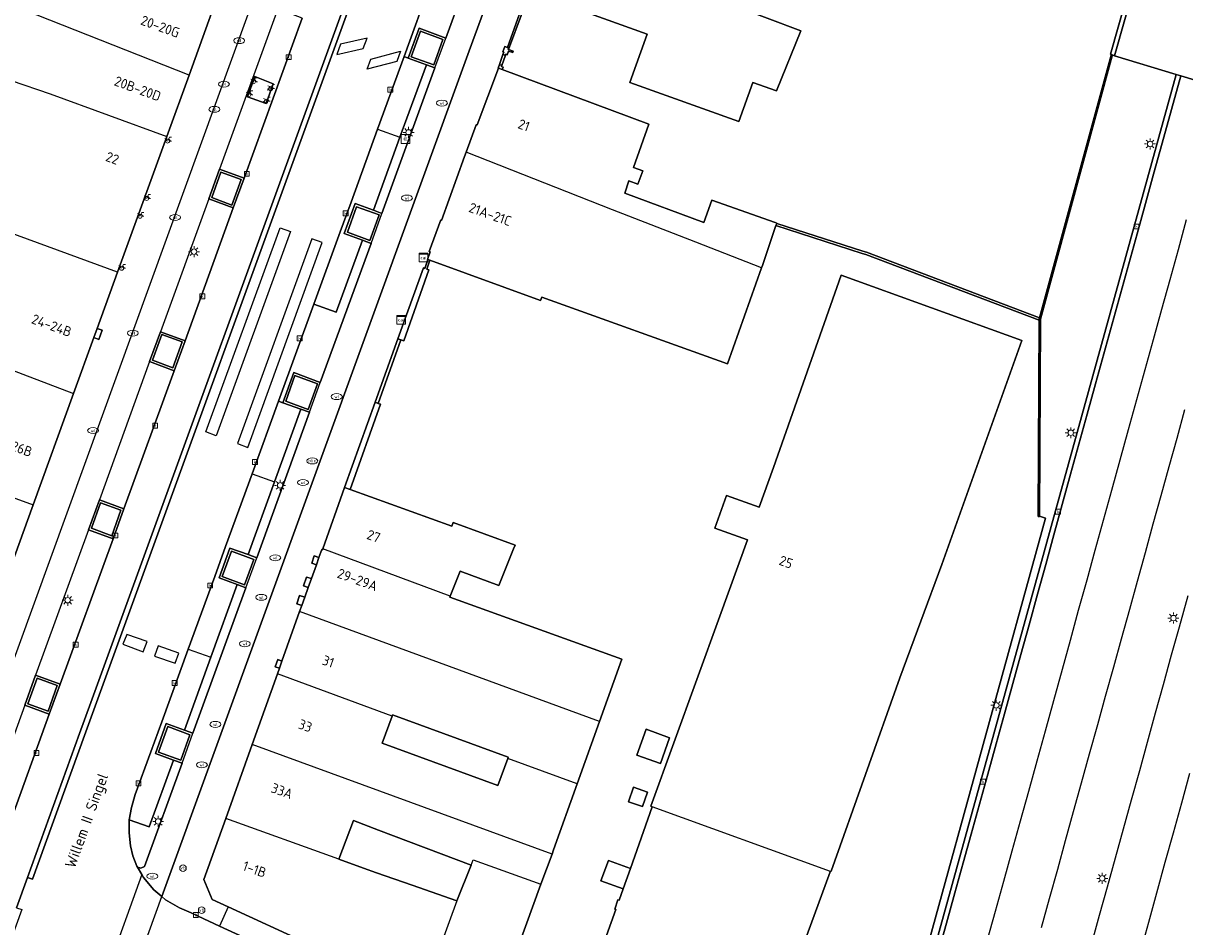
# Model space of a CAD drawing. Header units: metres. Extents: x 197147 to 199131, y 355511 to 356703.
# Tile 7 of 225: x 197229 to 197335, y 355816 to 355898. Entities that reach past the tile are written whole.
import ezdxf
from ezdxf.enums import TextEntityAlignment as Align
from ezdxf.lldxf.tags import DXFTag

# ---------------------------------------------------------------- set-up
doc = ezdxf.new("R2010")
doc.units = ezdxf.units.M
for name, color, linetype in [('B-WE-GR-GRAS-GV', 252, 'Continuous'), ('B-WE-IE-MEUBILAIR_WEGMEUBILAIR-GV', 252, 'Continuous'), ('B-WE-IE-MEUBILAIR_WEGMEUBILAIR-S', 252, 'Continuous'), ('B-WE-IE-TERREINAFSCHEIDING_KUNSTMATIG_HEKWERK-G', 252, 'IE-TERREINAFSCHEIDING-KUNSTMATIG'), ('B-WE-IE-TERREINAFSCHEIDING_KUNSTMATIG_MUUR-G', 252, 'IE-TERREINAFSCHEIDING-KUNSTMATIG-DICHT'), ('B-WE-IE-TERREINAFSCHEIDING_KUNSTMATIG_MUUR-GV', 252, 'IE-TERREINAFSCHEIDING-KUNSTMATIG-DICHT'), ('B-WE-KL-DATA_CAI-S', 252, 'Continuous'), ('B-WE-KL-VRI_KABEL-G', 252, 'KL-VRI'), ('B-WE-OG-BEBOUWING-GV', 252, 'Continuous'), ('B-WE-OG-BEBOUWING_HUISNUMMER-T18', 252, 'Continuous'), ('B-WE-OG-BEBOUWING_LAGE TRAFO-GV', 252, 'Continuous'), ('B-WE-OG-BEBOUWING_STRAATNAAM-T35', 252, 'Continuous'), ('B-WE-OG-TERREIN_ERF-GV', 252, 'Continuous'), ('B-WE-RI-HWA_KOLK-S', 253, 'Continuous'), ('B-WE-RI-VWA_AFSCHEIDER-S', 253, 'Continuous'), ('B-WE-VH-GOOT-G', 253, 'Continuous'), ('B-WE-VH-ONVERHARD-GV', 253, 'Continuous'), ('B-WE-VH-VERHARDING_ASFALT-GV', 253, 'Continuous'), ('B-WE-VH-VERHARDING_BETON-GV', 253, 'Continuous'), ('B-WE-VH-VERHARDING_BETONSTRAATSTEEN-GV', 253, 'Continuous'), ('B-WE-VH-VERHARDING_OPEN-GV', 253, 'Continuous'), ('B-WE-VH-VERHARDING_SIERBESTRATING-GV', 253, 'Continuous'), ('B-WE-VH-VERHARDING_STRAATBAKSTEEN-GV', 253, 'Continuous'), ('B-WE-VH-VERHARDING_TEGEL-GV', 253, 'Continuous')]:
    doc.layers.add(name, color=color, linetype=linetype)
doc.styles.add('NLCS-ISO-M-T18', font='NLCS-ISO.ttf', dxfattribs={"height": 1.8})
doc.styles.add('NLCS-ISO-M200-T25', font='NLCS-ISO.ttf')
doc.styles.get("Standard").update_dxf_attribs({"font": 'isocp.shx'})
doc.linetypes.add('IE-TERREINAFSCHEIDING-KUNSTMATIG', pattern='A,4,[82,NLCS.SHX,S=0.75,R=90,X=0,Y=0],4,-2', length=10)
doc.linetypes.add('IE-TERREINAFSCHEIDING-KUNSTMATIG-DICHT', pattern='A,8,-1,[82,NLCS.SHX,S=0.75,R=90,X=0,Y=0],-1', length=10)
tags = doc.linetypes.add('KL-VRI', pattern='A,14,-1,["VRI",Standard,S=1.8,R=0,X=-0.5,Y=-0.9],-5,30', length=50).pattern_tags.tags
tags[6] = DXFTag(74, 10)

# ---------------------------------------------------------------- blocks, each defined once
blk = doc.blocks.new('BGT-CAIKAST-SO')
at = {"color": 0, "linetype": 'ByBlock', "lineweight": 18}
for points in [[(-2, 2), (2, 2), (2, 1.68), (-2, 1.68)], [(-2, 1.52), (2, 1.52), (2, -2), (-2, -2)]]:
    blk.add_lwpolyline(points, close=True, dxfattribs=at)
at = {"color": 0, "linetype": 'ByBlock', "lineweight": 18, "style": 'NLCS-ISO-M-T18'}
blk.add_text('cai', height=1.5, dxfattribs=at).set_placement((0, 0), align=Align.MIDDLE_CENTER)
blk = doc.blocks.new('BGT-LICHTMAST-SO')
at = {"color": 0, "linetype": 'ByBlock', "lineweight": 18}
for points in [[(-1.25, 0), (-2, 0)], [(-1.41, 1.41), (-0.88, 0.88)], [(0, 2), (0, 1.25)], [(0.88, 0.88), (1.41, 1.41)], [(2, 0), (1.25, 0)], [(-1.41, -1.41), (-0.88, -0.88)], [(0, -1.25), (0, -2)], [(0.88, -0.88), (1.41, -1.41)]]:
    blk.add_lwpolyline(points, dxfattribs=at)
blk.add_circle((0, 0), 1, dxfattribs=at)
blk = doc.blocks.new('BGT-VERKEERSBORDPAAL-SO')
at = {"color": 0, "linetype": 'ByBlock', "lineweight": 18}
blk.add_circle((0, 0), 1.5, dxfattribs=at)
at = {"color": 0, "linetype": 'ByBlock', "lineweight": 18, "style": 'NLCS-ISO-M-T18'}
blk.add_text('vb', height=1.5, dxfattribs=at).set_placement((0, 0.13), align=Align.MIDDLE_CENTER)
blk = doc.blocks.new('BGT-KOLK-SO')
at = {"color": 0, "linetype": 'ByBlock', "lineweight": 18}
blk.add_lwpolyline([(-0.045, -0.045), (0.045, -0.045), (0.045, 0.045), (-0.045, 0.045)], close=True, dxfattribs=at)
at = {"color": 0, "linetype": 'ByBlock', "lineweight": 18, "style": 'NLCS-ISO-M-T18'}
blk.add_text('k', height=0.06, dxfattribs=at).set_placement((0, 0), align=Align.MIDDLE_CENTER)
blk = doc.blocks.new('BGT-WATERLEIDINGPUT-SO')
at = {"color": 0, "linetype": 'ByBlock', "lineweight": 18}
blk.add_ellipse((0, 0), major_axis=(2.5, 0), ratio=0.54, dxfattribs=at)
at = {"color": 0, "linetype": 'ByBlock', "lineweight": 18, "style": 'NLCS-ISO-M-T18'}
blk.add_text('wl', height=1.5, dxfattribs=at).set_placement((0, 0), align=Align.MIDDLE_CENTER)
blk = doc.blocks.new('BGT-BENZINEPUT_OLIEPUT-SO')
at = {"color": 0, "linetype": 'ByBlock', "lineweight": 18}
blk.add_ellipse((0, 0), major_axis=(2.5, 0), ratio=0.54, dxfattribs=at)
at = {"color": 0, "linetype": 'ByBlock', "lineweight": 18, "style": 'NLCS-ISO-M-T18'}
blk.add_text('olie', height=1.5, dxfattribs=at).set_placement((0, 0.16), align=Align.MIDDLE_CENTER)
blk = doc.blocks.new('BGT-FIETSENREK-SO')
at = {"color": 0, "linetype": 'ByBlock', "lineweight": 18}
for points in [[(-1.5, -1.35), (-1.5, -0.54), (-0.73, -0.28), (-0.73, 0.53), (-1.5, 0.79)], [(-0.3, -0.45), (0.6, 1.35), (1.5, 1.35)], [(1.05, -0.45), (0.21, 0.58)], [(1.05, -0.45), (1.5, -0.45)]]:
    blk.add_lwpolyline(points, dxfattribs=at)
blk.add_circle((-0.3, -0.45), 0.9, dxfattribs=at)
blk = doc.blocks.new('BGT-BETAALAUTOMAAT-SO')
at = {"color": 0, "linetype": 'ByBlock', "lineweight": 18}
blk.add_lwpolyline([(-2, -2), (2, -2), (2, 2), (-2, 2)], close=True, dxfattribs=at)
at = {"color": 0, "linetype": 'ByBlock', "lineweight": 18, "style": 'NLCS-ISO-M-T18'}
blk.add_text('€', height=1.5, dxfattribs=at).set_placement((0, 0), align=Align.MIDDLE_CENTER)

msp = doc.modelspace()

# ---------------------------------------------------------------- linework, layer by layer
at = {"layer": 'B-WE-GR-GRAS-GV', "flags": 128}
msp.add_lwpolyline([(197328.77, 355895.328), (197322.204, 355871.276), (197322.106, 355853.264), (197322.675, 355853.083), (197306.298, 355793.702), (197301.909, 355795.365), (197300.644, 355793.323), (197305.415, 355791.156), (197305.379, 355790.159), (197305.388, 355790.161), (197307.659, 355790.656), (197307.43, 355791.784), (197307.219, 355792.087), (197306.909, 355793.501), (197306.92, 355793.54), (197334.617, 355893.636), (197328.967, 355895.349), (197328.679, 355895.445), (197328.659, 355895.383), (197328.776, 355895.351), (197328.77, 355895.328)], dxfattribs=at)
at = {"layer": 'B-WE-IE-MEUBILAIR_WEGMEUBILAIR-GV', "flags": 128}
for points in [[(197264.686, 355895.255), (197266.741, 355894.499), (197267.584, 355896.83), (197265.539, 355897.586), (197264.686, 355895.255)], [(197248.292, 355881.705), (197249.135, 355884.041), (197247.288, 355884.721), (197246.445, 355882.389), (197248.292, 355881.705)], [(197260.895, 355878.474), (197261.747, 355880.807), (197259.693, 355881.549), (197258.849, 355879.229), (197260.895, 355878.474)], [(197242.886, 355866.841), (197243.744, 355869.193), (197241.886, 355869.861), (197241.041, 355867.526), (197242.886, 355866.841)], [(197255.27, 355863.035), (197256.111, 355865.361), (197254.058, 355866.128), (197253.221, 355863.79), (197255.27, 355863.035)], [(197237.302, 355851.487), (197238.155, 355853.837), (197236.295, 355854.497), (197235.456, 355852.167), (197237.302, 355851.487)], [(197249.449, 355847.008), (197250.294, 355849.327), (197248.241, 355850.091), (197247.397, 355847.752), (197249.449, 355847.008)], [(197230.481, 355838.472), (197229.635, 355836.147), (197231.484, 355835.465), (197232.333, 355837.799), (197230.481, 355838.472)], [(197243.613, 355830.978), (197244.462, 355833.307), (197242.423, 355834.057), (197241.571, 355831.728), (197243.613, 355830.978)]]:
    msp.add_lwpolyline(points, dxfattribs=at)
at = {"layer": 'B-WE-IE-TERREINAFSCHEIDING_KUNSTMATIG_HEKWERK-G', "flags": 128}
for points in [[(197343.273, 355911.884), (197343.223, 355911.783), (197337.95, 355892.626), (197335.029, 355893.511)], [(197334.617, 355893.636), (197328.967, 355895.349)], [(197335.029, 355893.511), (197334.617, 355893.636)], [(197306.298, 355793.702), (197322.675, 355853.083), (197322.106, 355853.264)]]:
    msp.add_lwpolyline(points, dxfattribs=at)
at = {"layer": 'B-WE-IE-TERREINAFSCHEIDING_KUNSTMATIG_MUUR-G', "ltscale": 0.2, "flags": 128}
for points in [[(197328.77, 355895.328), (197322.204, 355871.276), (197322.106, 355853.264)], [(197328.659, 355895.383), (197322.114, 355871.409)], [(197328.77, 355895.328), (197328.776, 355895.351), (197328.659, 355895.383)], [(197266.198, 355876.724), (197265.92, 355875.917), (197265.793, 355875.963), (197263.459, 355869.478)], [(197266.396, 355876.652), (197266.119, 355875.849), (197266.289, 355875.785), (197263.996, 355869.295), (197263.746, 355869.38)], [(197322.114, 355871.409), (197322.083, 355871.294), (197322.082, 355871.197)], [(197322.082, 355871.197), (197321.985, 355853.243), (197322.106, 355853.242)], [(197263.459, 355869.478), (197263.746, 355869.38)], [(197261.378, 355863.684), (197258.59, 355855.892)], [(197259.103, 355855.707), (197261.884, 355863.503), (197261.657, 355863.584)], [(197261.657, 355863.584), (197261.378, 355863.684)]]:
    msp.add_lwpolyline(points, dxfattribs=at)
at = {"layer": 'B-WE-IE-TERREINAFSCHEIDING_KUNSTMATIG_MUUR-GV', "ltscale": 0.2, "flags": 128}
for points in [[(197334.2, 355915.249), (197328.592, 355895.474), (197328.967, 355895.349), (197329.082, 355895.753), (197334.564, 355915.087), (197334.2, 355915.249)], [(197273.067, 355895.468), (197273.303, 355895.387), (197273.332, 355895.472), (197273.465, 355895.427), (197273.578, 355895.758), (197273.957, 355895.629), (197274.002, 355895.761), (197273.579, 355895.906), (197273.531, 355895.922), (197273.583, 355896.064), (197273.482, 355896.102), (197273.243, 355896.191), (197273.057, 355895.692), (197273.135, 355895.666), (197273.067, 355895.468)], [(197322.082, 355871.197), (197321.985, 355853.243), (197322.106, 355853.242), (197322.106, 355853.264), (197322.204, 355871.276), (197328.77, 355895.328), (197328.776, 355895.351), (197328.659, 355895.383), (197322.114, 355871.409)], [(197272.657, 355894.203), (197273, 355894.075), (197273.083, 355894.307), (197272.942, 355894.358), (197272.975, 355894.452), (197272.74, 355894.536), (197272.625, 355894.214), (197272.657, 355894.203)], [(197322.114, 355871.409), (197306.291, 355877.383), (197305.977, 355877.486), (197298.093, 355880.027), (197298.025, 355879.828), (197305.907, 355877.288), (197306.227, 355877.183), (197322.082, 355871.197), (197322.083, 355871.294), (197322.114, 355871.409)], [(197263.459, 355869.478), (197263.746, 355869.38), (197263.996, 355869.295), (197266.289, 355875.785), (197266.119, 355875.849), (197266.396, 355876.652), (197266.198, 355876.724), (197265.92, 355875.917), (197265.793, 355875.963), (197263.459, 355869.478)], [(197258.59, 355855.892), (197259.103, 355855.707), (197261.884, 355863.503), (197261.657, 355863.584), (197261.378, 355863.684), (197258.59, 355855.892)]]:
    msp.add_lwpolyline(points, dxfattribs=at)
at = {"layer": 'B-WE-KL-VRI_KABEL-G', "flags": 128}
for points in [[(197258.227, 355896.387), (197257.885, 355895.45), (197260.285, 355896.007), (197260.648, 355896.95), (197258.227, 355896.387)], [(197263.37, 355894.829), (197260.645, 355894.105), (197261.001, 355895.038), (197263.695, 355895.772), (197263.37, 355894.829)], [(197246.842, 355860.631), (197245.913, 355860.978), (197252.698, 355879.613), (197253.64, 355879.295), (197246.842, 355860.631)], [(197256.554, 355878.27), (197255.607, 355878.606), (197248.8, 355859.908), (197249.741, 355859.56), (197256.554, 355878.27)], [(197240.196, 355840.887), (197240.542, 355841.831), (197238.676, 355842.482), (197238.337, 355841.582), (197240.196, 355840.887)], [(197243.105, 355839.835), (197243.43, 355840.761), (197241.562, 355841.437), (197241.212, 355840.49), (197243.105, 355839.835)]]:
    msp.add_lwpolyline(points, dxfattribs=at)
at = {"layer": 'B-WE-OG-BEBOUWING-GV', "flags": 128}
for points in [[(197279.269, 355913.194), (197275.019, 355901.355), (197275.077, 355901.334), (197275.453, 355901.2), (197286.238, 355897.327), (197284.652, 355892.912), (197294.632, 355889.327), (197295.915, 355892.899), (197298.068, 355892.126), (197300.283, 355897.634), (197294.157, 355899.941), (197294.871, 355901.837), (197291.889, 355902.96), (197289.047, 355904.004), (197290.999, 355909.354)], [(197244.381, 355893.565), (197230.496, 355899.054), (197226.082, 355900.807), (197225.794, 355900.089), (197223.727, 355894.692), (197228.122, 355893.094), (197231.674, 355891.849), (197242.344, 355887.958), (197244.381, 355893.565)], [(197244.381, 355893.565), (197246.468, 355899.311)], [(197296.705, 355875.973), (197296.778, 355876.178), (197298.025, 355879.828), (197298.093, 355880.027), (197298.097, 355880.04), (197297.948, 355880.093), (197292.16, 355882.139), (197291.428, 355880.11), (197284.198, 355882.794), (197284.565, 355883.9), (197285.385, 355883.618), (197285.86, 355884.828), (197284.991, 355885.132), (197286.39, 355889.089), (197273, 355894.075), (197272.657, 355894.203), (197270.726, 355889.017), (197270.619, 355889.042), (197269.691, 355886.532)], [(197237.845, 355875.572), (197242.344, 355887.958)], [(197296.705, 355875.973), (197290.691, 355878.326), (197283.079, 355881.256), (197269.691, 355886.532), (197269.547, 355886.142), (197267.454, 355880.301), (197267.377, 355880.358), (197266.312, 355877.468), (197266.417, 355877.427), (197266.167, 355876.735), (197266.198, 355876.724), (197266.396, 355876.652), (197276.502, 355872.99), (197276.61, 355873.288), (197293.585, 355867.195), (197296.705, 355875.973)], [(197235.973, 355870.416), (197237.845, 355875.572), (197226.832, 355879.596), (197224.547, 355873.355), (197222.84, 355868.657), (197233.82, 355864.489), (197235.672, 355869.587), (197235.973, 355870.416)], [(197303, 355820.805), (197303.08, 355820.834), (197309.332, 355838.502), (197313.186, 355848.862), (197320.504, 355869.314), (197303.994, 355875.282), (197297.813, 355857.718), (197296.502, 355854.091), (197293.494, 355855.175), (197292.421, 355852.194), (197295.424, 355851.112), (197292.907, 355844.149), (197286.577, 355826.784), (197286.717, 355826.71)], [(197211.19, 355861.027), (197212.862, 355860.41), (197216.89, 355858.888), (197218.73, 355863.854), (197222.059, 355862.496), (197220.483, 355857.811), (197230.123, 355854.31), (197233.82, 355864.489)], [(197268.241, 355845.956), (197269.169, 355848.243), (197272.681, 355846.957), (197274.035, 355850.287), (197274.176, 355850.635), (197268.51, 355852.699), (197268.384, 355852.353), (197259.103, 355855.707), (197258.59, 355855.892), (197256.595, 355850.285)], [(197228.014, 355848.502), (197230.123, 355854.31)], [(197281.897, 355834.511), (197283.946, 355840.224), (197268.206, 355845.87), (197268.241, 355845.956), (197256.595, 355850.285), (197256.569, 355850.212), (197256.52, 355850.246), (197256.251, 355849.493), (197256.016, 355848.837), (197255.564, 355847.576), (197255.276, 355846.772), (197254.953, 355845.869), (197254.68, 355845.105), (197254.485, 355844.561)], [(197279.858, 355828.828), (197281.897, 355834.511), (197254.485, 355844.561), (197252.865, 355840.035), (197252.632, 355839.384), (197252.446, 355838.865)], [(197277.554, 355822.413), (197277.695, 355822.798), (197279.858, 355828.828), (197273.512, 355831.14), (197272.606, 355828.663), (197262.032, 355832.531), (197262.941, 355835.017), (197252.446, 355838.865), (197250.144, 355832.425)], [(197262.941, 355835.017), (197262.983, 355835.131), (197273.557, 355831.263), (197273.512, 355831.14)], [(197258.064, 355821.937), (197259.393, 355825.463), (197261.703, 355824.586), (197270.15, 355821.38), (197270.351, 355821.885), (197276.544, 355819.644), (197277.554, 355822.413), (197250.144, 355832.425), (197247.731, 355825.671)], [(197299.827, 355812.238), (197302.966, 355820.793), (197303, 355820.805), (197286.717, 355826.71), (197284.72, 355821.084), (197284.057, 355819.216), (197283.694, 355818.195), (197283.577, 355818.221), (197283.289, 355817.377), (197283.389, 355817.335), (197280.088, 355808.163)], [(197268.855, 355818.126), (197264.783, 355819.575), (197261.522, 355820.687), (197260.312, 355821.124), (197258.064, 355821.937), (197247.731, 355825.671), (197245.734, 355820.083), (197246.479, 355818.254), (197247.943, 355817.582), (197255.241, 355814.233), (197265.683, 355809.441)], [(197270.15, 355821.38), (197268.855, 355818.126), (197265.683, 355809.441), (197271.798, 355806.634), (197273.086, 355810.164), (197276.544, 355819.644)]]:
    msp.add_lwpolyline(points, dxfattribs=at)
at = {"layer": 'B-WE-OG-BEBOUWING_LAGE TRAFO-GV', "flags": 128}
for points in [[(197285.319, 355831.456), (197287.464, 355830.684), (197288.302, 355833.039), (197286.147, 355833.805), (197285.319, 355831.456)], [(197284.537, 355827.193), (197285.814, 355826.743), (197286.296, 355828.059), (197285.014, 355828.507), (197284.537, 355827.193)]]:
    msp.add_lwpolyline(points, dxfattribs=at)
at = {"layer": 'B-WE-OG-TERREIN_ERF-GV', "flags": 128}
for points in [[(197292.16, 355882.139), (197297.948, 355880.093), (197298.097, 355880.04), (197298.093, 355880.027), (197305.977, 355877.486), (197306.291, 355877.383), (197322.114, 355871.409), (197328.659, 355895.383), (197328.679, 355895.445), (197328.592, 355895.474), (197334.2, 355915.249), (197334.564, 355915.087), (197329.082, 355895.753), (197328.967, 355895.349), (197334.617, 355893.636), (197335.029, 355893.511), (197337.95, 355892.626), (197343.223, 355911.783), (197343.273, 355911.884), (197338.633, 355913.29), (197351.989, 355961.032)], [(197294.157, 355899.941), (197300.283, 355897.634), (197298.068, 355892.126), (197295.915, 355892.899), (197294.632, 355889.327), (197284.652, 355892.912), (197286.238, 355897.327), (197275.453, 355901.2)], [(197274.821, 355899.252), (197273.579, 355895.906), (197274.002, 355895.761), (197273.957, 355895.629), (197273.578, 355895.758), (197273.465, 355895.427), (197273.332, 355895.472), (197273.303, 355895.387), (197272.975, 355894.452), (197272.942, 355894.358), (197273.083, 355894.307), (197273, 355894.075), (197286.39, 355889.089), (197284.991, 355885.132), (197285.86, 355884.828), (197285.385, 355883.618), (197284.565, 355883.9), (197284.198, 355882.794), (197291.428, 355880.11), (197292.16, 355882.139)], [(197322.106, 355853.264), (197322.106, 355853.242), (197321.985, 355853.243), (197322.082, 355871.197), (197306.227, 355877.183), (197305.907, 355877.288), (197298.025, 355879.828), (197296.778, 355876.178), (197296.705, 355875.973), (197293.585, 355867.195), (197276.61, 355873.288), (197276.502, 355872.99), (197266.396, 355876.652), (197266.119, 355875.849), (197266.289, 355875.785), (197263.996, 355869.295), (197263.746, 355869.38), (197261.657, 355863.584), (197261.884, 355863.503), (197259.103, 355855.707), (197268.384, 355852.353), (197268.51, 355852.699), (197274.176, 355850.635), (197274.035, 355850.287), (197272.681, 355846.957), (197269.169, 355848.243), (197268.241, 355845.956), (197268.206, 355845.87), (197283.946, 355840.224), (197281.897, 355834.511), (197279.858, 355828.828), (197277.695, 355822.798), (197277.554, 355822.413), (197276.544, 355819.644), (197273.086, 355810.164)], [(197280.088, 355808.163), (197283.389, 355817.335), (197283.289, 355817.377), (197283.577, 355818.221), (197283.694, 355818.195), (197284.057, 355819.216), (197282.025, 355819.95), (197282.702, 355821.823), (197284.72, 355821.084), (197286.717, 355826.71), (197286.577, 355826.784), (197292.907, 355844.149), (197295.424, 355851.112), (197292.421, 355852.194), (197293.494, 355855.175), (197296.502, 355854.091), (197297.813, 355857.718), (197303.994, 355875.282), (197320.504, 355869.314), (197313.186, 355848.862), (197309.332, 355838.502), (197303.08, 355820.834), (197303, 355820.805), (197302.966, 355820.793), (197299.827, 355812.238)], [(197306.298, 355793.702), (197322.675, 355853.083), (197322.106, 355853.264)], [(197262.941, 355835.017), (197262.032, 355832.531), (197272.606, 355828.663), (197273.512, 355831.14), (197273.557, 355831.263), (197262.983, 355835.131), (197262.941, 355835.017)], [(197285.319, 355831.456), (197286.147, 355833.805), (197288.302, 355833.039), (197287.464, 355830.684), (197285.319, 355831.456)], [(197284.537, 355827.193), (197285.014, 355828.507), (197286.296, 355828.059), (197285.814, 355826.743), (197284.537, 355827.193)], [(197258.064, 355821.937), (197260.312, 355821.124), (197261.522, 355820.687), (197264.783, 355819.575), (197268.855, 355818.126), (197270.15, 355821.38), (197261.703, 355824.586), (197259.393, 355825.463), (197258.064, 355821.937)]]:
    msp.add_lwpolyline(points, dxfattribs=at)
at = {"layer": 'B-WE-VH-GOOT-G', "flags": 128}
for points in [[(197335.029, 355893.511), (197333.324, 355887.346)], [(197333.324, 355887.346), (197332.547, 355884.537)], [(197332.547, 355884.537), (197331.804, 355881.854)], [(197331.804, 355881.854), (197331.033, 355879.064)], [(197331.033, 355879.064), (197330.275, 355876.326)], [(197330.275, 355876.326), (197329.516, 355873.581)], [(197329.516, 355873.581), (197328.763, 355870.86)], [(197328.763, 355870.86), (197328, 355868.098)], [(197328, 355868.098), (197327.241, 355865.355)], [(197327.241, 355865.355), (197326.482, 355862.611)], [(197326.482, 355862.611), (197325.723, 355859.866)], [(197325.723, 355859.866), (197324.961, 355857.113)], [(197324.961, 355857.113), (197324.195, 355854.343)], [(197324.195, 355854.343), (197323.432, 355851.586)], [(197323.432, 355851.586), (197322.677, 355848.855)], [(197322.677, 355848.855), (197321.929, 355846.15)], [(197321.929, 355846.15), (197321.157, 355843.36)], [(197321.157, 355843.36), (197320.404, 355840.637)], [(197320.404, 355840.637), (197319.668, 355837.976)], [(197319.668, 355837.976), (197318.908, 355835.229)], [(197318.908, 355835.229), (197318.145, 355832.47)], [(197318.145, 355832.47), (197317.384, 355829.719)], [(197317.384, 355829.719), (197316.621, 355826.961)], [(197316.621, 355826.961), (197315.867, 355824.236)], [(197315.867, 355824.236), (197315.14, 355821.606)], [(197315.14, 355821.606), (197314.381, 355818.861)], [(197314.381, 355818.861), (197313.618, 355816.105)], [(197313.618, 355816.105), (197312.865, 355813.382)]]:
    msp.add_lwpolyline(points, dxfattribs=at)
at = {"layer": 'B-WE-VH-ONVERHARD-GV', "flags": 128}
for points in [[(197264.686, 355895.255), (197266.741, 355894.499), (197267.584, 355896.83), (197265.539, 355897.586), (197264.686, 355895.255)], [(197249.722, 355891.584), (197251.416, 355890.981), (197252.069, 355892.787), (197250.385, 355893.447), (197249.722, 355891.584)], [(197248.292, 355881.705), (197249.135, 355884.041), (197247.288, 355884.721), (197246.445, 355882.389), (197248.292, 355881.705)], [(197260.895, 355878.474), (197261.747, 355880.807), (197259.693, 355881.549), (197258.849, 355879.229), (197260.895, 355878.474)], [(197242.886, 355866.841), (197243.744, 355869.193), (197241.886, 355869.861), (197241.041, 355867.526), (197242.886, 355866.841)], [(197255.27, 355863.035), (197256.111, 355865.361), (197254.058, 355866.128), (197253.221, 355863.79), (197255.27, 355863.035)], [(197237.302, 355851.487), (197238.155, 355853.837), (197236.295, 355854.497), (197235.456, 355852.167), (197237.302, 355851.487)], [(197249.449, 355847.008), (197250.294, 355849.327), (197248.241, 355850.091), (197247.397, 355847.752), (197249.449, 355847.008)], [(197230.481, 355838.472), (197229.635, 355836.147), (197231.484, 355835.465), (197232.333, 355837.799), (197230.481, 355838.472)], [(197243.613, 355830.978), (197244.462, 355833.307), (197242.423, 355834.057), (197241.571, 355831.728), (197243.613, 355830.978)]]:
    msp.add_lwpolyline(points, dxfattribs=at)
at = {"layer": 'B-WE-VH-VERHARDING_ASFALT-GV', "flags": 128}
for points in [[(197274.96, 355944.848), (197266.998, 355922.067), (197266.517, 355922.203), (197265.775, 355920.061), (197264.192, 355915.553), (197262.533, 355910.997), (197261.601, 355908.393), (197259.365, 355902.2), (197259.847, 355902.024), (197234.827, 355833.229), (197230.076, 355820.102), (197229.599, 355820.275), (197228.591, 355817.507), (197229.078, 355817.342), (197226.231, 355809.506)], [(197240.055, 355820.538), (197239.674, 355821.211), (197239.616, 355821.313), (197239.25, 355822.244), (197239.018, 355823.162), (197238.888, 355824.332), (197238.914, 355825.526), (197239.108, 355826.674), (197239.462, 355827.853), (197240.883, 355831.753), (197241.877, 355834.482), (197244.303, 355841.14), (197246.721, 355847.777), (197247.717, 355850.511), (197250.139, 355857.16), (197252.554, 355863.787), (197255.778, 355872.637), (197258.185, 355879.244), (197259.18, 355881.974), (197261.603, 355888.626), (197264.024, 355895.27), (197266.517, 355902.114)], [(197236.921, 355811.826), (197236.965, 355811.842), (197237.918, 355812.056), (197239.416, 355812.158), (197239.585, 355812.134), (197241.892, 355818.53), (197241.156, 355819.149), (197240.211, 355820.262), (197240.055, 355820.538), (197236.921, 355811.826)], [(197253.39, 355812.956), (197247.162, 355815.834), (197245.211, 355816.736), (197244.573, 355817.026), (197243.512, 355817.508), (197242.235, 355818.241), (197241.892, 355818.53)]]:
    msp.add_lwpolyline(points, dxfattribs=at)
at = {"layer": 'B-WE-VH-VERHARDING_BETON-GV', "flags": 128}
for points in [[(197228.591, 355817.507), (197229.599, 355820.275), (197234.368, 355833.408), (197235.391, 355836.244), (197259.365, 355902.2), (197261.601, 355908.393), (197262.533, 355910.997), (197264.192, 355915.553), (197265.775, 355920.061), (197266.517, 355922.203), (197272.83, 355940.27), (197273.324, 355941.728), (197276.499, 355950.683), (197279.207, 355958.243), (197291.902, 355993.114), (197307.994, 356037.407), (197309.369, 356041.209)], [(197254.718, 355898.767), (197249.405, 355884.152), (197248.419, 355881.44), (197244.009, 355869.308), (197243.012, 355866.565), (197238.422, 355853.94), (197237.426, 355851.199), (197232.6, 355837.924), (197231.601, 355835.178), (197227.967, 355825.144)]]:
    msp.add_lwpolyline(points, dxfattribs=at)
at = {"layer": 'B-WE-VH-VERHARDING_BETONSTRAATSTEEN-GV', "flags": 128}
for points in [[(197243.742, 355830.697), (197240.31, 355821.28), (197239.963, 355821.106), (197239.674, 355821.211), (197240.055, 355820.538), (197240.211, 355820.262), (197241.156, 355819.149), (197241.892, 355818.53), (197269.989, 355895.794), (197287.914, 355944.633)], [(197272.837, 355910.589), (197272.481, 355909.582), (197269.623, 355910.657), (197268.396, 355907.271), (197271.232, 355906.214), (197269.968, 355902.753), (197269.354, 355901.07), (197267.85, 355896.951)], [(197266.857, 355894.23), (197267.85, 355896.951), (197265.407, 355897.858), (197264.409, 355895.128), (197266.067, 355894.517), (197266.857, 355894.23)], [(197264.686, 355895.255), (197265.539, 355897.586), (197267.584, 355896.83), (197266.741, 355894.499), (197264.686, 355895.255)], [(197266.857, 355894.23), (197262.012, 355880.929)], [(197334.617, 355893.636), (197306.92, 355793.54)], [(197312.865, 355813.382), (197313.618, 355816.105), (197314.381, 355818.861), (197315.14, 355821.606), (197315.867, 355824.236), (197316.621, 355826.961), (197317.384, 355829.719), (197318.145, 355832.47), (197318.908, 355835.229), (197319.668, 355837.976), (197320.404, 355840.637), (197321.157, 355843.36), (197321.929, 355846.15), (197322.677, 355848.855), (197323.432, 355851.586), (197324.195, 355854.343), (197324.961, 355857.113), (197325.723, 355859.866), (197326.482, 355862.611), (197327.241, 355865.355), (197328, 355868.098), (197328.763, 355870.86), (197329.516, 355873.581), (197330.275, 355876.326), (197331.033, 355879.064), (197331.804, 355881.854), (197332.547, 355884.537), (197333.324, 355887.346), (197335.029, 355893.511), (197334.617, 355893.636)], [(197247.149, 355884.976), (197246.169, 355882.266), (197248.419, 355881.44), (197249.405, 355884.152), (197247.149, 355884.976)], [(197248.292, 355881.705), (197246.445, 355882.389), (197247.288, 355884.721), (197249.135, 355884.041), (197248.292, 355881.705)], [(197259.565, 355881.834), (197258.568, 355879.105), (197260.22, 355878.491), (197261.014, 355878.204), (197262.012, 355880.929), (197261.221, 355881.23), (197259.565, 355881.834)], [(197260.895, 355878.474), (197258.849, 355879.229), (197259.693, 355881.549), (197261.747, 355880.807), (197260.895, 355878.474)], [(197261.014, 355878.204), (197256.375, 355865.494)], [(197241.759, 355870.131), (197240.774, 355867.401), (197243.012, 355866.565), (197244.009, 355869.308), (197241.759, 355870.131)], [(197242.886, 355866.841), (197241.041, 355867.526), (197241.886, 355869.861), (197243.744, 355869.193), (197242.886, 355866.841)], [(197254.6, 355863.039), (197255.386, 355862.767), (197256.375, 355865.494), (197253.94, 355866.392), (197252.937, 355863.647), (197254.6, 355863.039)], [(197255.27, 355863.035), (197253.221, 355863.79), (197254.058, 355866.128), (197256.111, 355865.361), (197255.27, 355863.035)], [(197255.386, 355862.767), (197250.562, 355849.46)], [(197237.426, 355851.199), (197238.422, 355853.94), (197236.181, 355854.766), (197235.191, 355852.041), (197237.426, 355851.199)], [(197237.302, 355851.487), (197235.456, 355852.167), (197236.295, 355854.497), (197238.155, 355853.837), (197237.302, 355851.487)], [(197247.116, 355847.633), (197248.774, 355847.027), (197249.576, 355846.738), (197250.562, 355849.46), (197249.768, 355849.767), (197248.112, 355850.367), (197247.116, 355847.633)], [(197249.449, 355847.008), (197247.397, 355847.752), (197248.241, 355850.091), (197250.294, 355849.327), (197249.449, 355847.008)], [(197249.576, 355846.738), (197244.717, 355833.444)], [(197231.601, 355835.178), (197232.6, 355837.924), (197230.35, 355838.745), (197229.363, 355836.021), (197231.601, 355835.178)], [(197230.481, 355838.472), (197232.333, 355837.799), (197231.484, 355835.465), (197229.635, 355836.147), (197230.481, 355838.472)], [(197243.945, 355833.729), (197242.289, 355834.332), (197241.294, 355831.603), (197242.96, 355830.982), (197243.742, 355830.697), (197244.717, 355833.444), (197243.945, 355833.729)], [(197243.613, 355830.978), (197241.571, 355831.728), (197242.423, 355834.057), (197244.462, 355833.307), (197243.613, 355830.978)], [(197284.057, 355819.216), (197284.72, 355821.084), (197282.702, 355821.823), (197282.025, 355819.95), (197284.057, 355819.216)]]:
    msp.add_lwpolyline(points, dxfattribs=at)
at = {"layer": 'B-WE-VH-VERHARDING_OPEN-GV', "flags": 128}
for points in [[(197273.482, 355896.102), (197273.583, 355896.064), (197273.531, 355895.922), (197273.579, 355895.906), (197274.821, 355899.252), (197274.67, 355899.305), (197274.623, 355899.173), (197274.592, 355899.184), (197273.482, 355896.102)], [(197273.303, 355895.387), (197273.067, 355895.468), (197272.74, 355894.536), (197272.975, 355894.452), (197273.303, 355895.387)], [(197337.95, 355892.626), (197335.029, 355893.511), (197333.324, 355887.346), (197332.547, 355884.537), (197331.804, 355881.854), (197331.033, 355879.064), (197330.275, 355876.326), (197329.516, 355873.581), (197328.763, 355870.86), (197328, 355868.098), (197327.241, 355865.355), (197326.482, 355862.611), (197325.723, 355859.866), (197324.961, 355857.113), (197324.195, 355854.343), (197323.432, 355851.586), (197322.677, 355848.855), (197321.929, 355846.15), (197321.157, 355843.36), (197320.404, 355840.637), (197319.668, 355837.976), (197318.908, 355835.229), (197318.145, 355832.47), (197317.384, 355829.719), (197316.621, 355826.961), (197315.867, 355824.236), (197315.14, 355821.606), (197314.381, 355818.861), (197313.618, 355816.105), (197312.865, 355813.382)], [(197335.53, 355880.354), (197334.773, 355877.615), (197334.014, 355874.87), (197333.262, 355872.15), (197332.499, 355869.388), (197331.74, 355866.645), (197330.982, 355863.902), (197330.223, 355861.156), (197329.462, 355858.404), (197328.697, 355855.634), (197327.935, 355852.877), (197327.18, 355850.147), (197326.432, 355847.441), (197325.661, 355844.652), (197324.908, 355841.928), (197324.173, 355839.267), (197323.381, 355836.403), (197322.618, 355833.644), (197321.858, 355830.893), (197321.096, 355828.136), (197320.342, 355825.41), (197319.582, 355822.659), (197318.823, 355819.915), (197318.061, 355817.158), (197317.309, 355814.436)], [(197235.973, 355870.416), (197235.672, 355869.587), (197236.123, 355869.432), (197236.422, 355870.264), (197235.973, 355870.416)], [(197263.746, 355869.38), (197263.459, 355869.478), (197261.378, 355863.684), (197261.657, 355863.584), (197263.746, 355869.38)], [(197322.299, 355815.691), (197323.038, 355818.359), (197323.775, 355821.021), (197324.499, 355823.634), (197325.233, 355826.282), (197325.96, 355828.909), (197326.692, 355831.55), (197327.439, 355834.246), (197328.159, 355836.846), (197328.897, 355839.512), (197329.611, 355842.086), (197330.361, 355844.796), (197331.069, 355847.35), (197331.792, 355849.962), (197332.513, 355852.564), (197333.237, 355855.176), (197333.964, 355857.802), (197334.687, 355860.412), (197335.409, 355863.019)], [(197256.016, 355848.837), (197256.251, 355849.493), (197255.824, 355849.655), (197255.592, 355848.991), (197256.016, 355848.837)], [(197255.276, 355846.772), (197255.564, 355847.576), (197255.126, 355847.719), (197254.822, 355846.904), (197255.276, 355846.772)], [(197254.68, 355845.105), (197254.953, 355845.869), (197254.477, 355846.033), (197254.217, 355845.273), (197254.68, 355845.105)], [(197317.405, 355798.025), (197320.813, 355792.235), (197321.75, 355795.624), (197322.474, 355798.242), (197323.218, 355800.931), (197323.94, 355803.54), (197324.676, 355806.203), (197325.406, 355808.841), (197326.136, 355811.482), (197326.874, 355814.151), (197327.611, 355816.814), (197328.334, 355819.428), (197329.066, 355822.077), (197329.793, 355824.705), (197330.524, 355827.347), (197331.27, 355830.044), (197331.989, 355832.645), (197332.727, 355835.312), (197333.439, 355837.887), (197334.189, 355840.598), (197334.895, 355843.153), (197335.689, 355846.024)], [(197252.632, 355839.384), (197252.865, 355840.035), (197252.483, 355840.182), (197252.233, 355839.517), (197252.632, 355839.384)], [(197335.835, 355829.783), (197335.079, 355827.053), (197334.324, 355824.324), (197333.579, 355821.631), (197332.808, 355818.845), (197332.062, 355816.152), (197331.306, 355813.419), (197330.553, 355810.698), (197329.796, 355807.965), (197329.037, 355805.22), (197328.295, 355802.541), (197327.526, 355799.763), (197326.778, 355797.06), (197326.025, 355794.338), (197325.292, 355791.693), (197324.537, 355788.964)]]:
    msp.add_lwpolyline(points, dxfattribs=at)
at = {"layer": 'B-WE-VH-VERHARDING_SIERBESTRATING-GV', "flags": 128}
for points in [[(197264.409, 355895.128), (197264.024, 355895.27), (197261.603, 355888.626), (197263.656, 355887.906), (197266.067, 355894.517), (197264.409, 355895.128)], [(197261.603, 355888.626), (197259.18, 355881.974), (197258.185, 355879.244), (197255.778, 355872.637), (197257.822, 355871.91), (197260.22, 355878.491), (197258.568, 355879.105), (197259.565, 355881.834), (197261.221, 355881.23), (197263.656, 355887.906)], [(197252.937, 355863.647), (197252.554, 355863.787), (197250.139, 355857.16), (197252.194, 355856.429), (197254.6, 355863.039), (197252.937, 355863.647)], [(197250.139, 355857.16), (197247.717, 355850.511), (197246.721, 355847.777), (197244.303, 355841.14), (197246.37, 355840.407), (197248.774, 355847.027), (197247.116, 355847.633), (197248.112, 355850.367), (197249.768, 355849.767), (197252.194, 355856.429)], [(197244.303, 355841.14), (197241.877, 355834.482), (197240.883, 355831.753), (197239.462, 355827.853), (197239.108, 355826.674), (197238.914, 355825.526), (197240.73, 355824.888), (197242.96, 355830.982), (197241.294, 355831.603), (197242.289, 355834.332), (197243.945, 355833.729), (197246.37, 355840.407)]]:
    msp.add_lwpolyline(points, dxfattribs=at)
at = {"layer": 'B-WE-VH-VERHARDING_STRAATBAKSTEEN-GV', "flags": 128}
for points in [[(197287.914, 355944.633), (197269.989, 355895.794), (197241.892, 355818.53), (197242.235, 355818.241), (197243.512, 355817.508), (197244.573, 355817.026), (197245.211, 355816.736), (197247.162, 355815.834)], [(197254.482, 355912.143), (197254.024, 355912.47), (197251.49, 355913.386), (197250.934, 355911.609), (197248.46, 355904.797), (197246.468, 355899.311), (197244.381, 355893.565), (197242.344, 355887.958), (197237.845, 355875.572), (197235.973, 355870.416), (197236.422, 355870.264), (197236.123, 355869.432), (197235.672, 355869.587), (197233.82, 355864.489), (197230.123, 355854.31), (197228.014, 355848.502), (197225.93, 355842.765), (197223.877, 355837.114), (197221.834, 355831.486), (197220.115, 355826.756), (197218.174, 355821.411), (197221.113, 355820.317)], [(197256.972, 355910.097), (197256.469, 355910.573), (197256.099, 355910.923), (197255.093, 355911.708), (197254.5, 355912.131), (197254.482, 355912.143), (197221.113, 355820.317), (197223.358, 355819.48)], [(197266.517, 355902.114), (197264.024, 355895.27), (197264.409, 355895.128), (197265.407, 355897.858), (197267.85, 355896.951), (197269.354, 355901.07)], [(197247.943, 355817.582), (197246.479, 355818.254), (197245.734, 355820.083), (197247.731, 355825.671), (197250.144, 355832.425), (197252.446, 355838.865), (197252.632, 355839.384), (197252.233, 355839.517), (197252.483, 355840.182), (197252.865, 355840.035), (197254.485, 355844.561), (197254.68, 355845.105), (197254.217, 355845.273), (197254.477, 355846.033), (197254.953, 355845.869), (197255.276, 355846.772), (197254.822, 355846.904), (197255.126, 355847.719), (197255.564, 355847.576), (197256.016, 355848.837), (197255.592, 355848.991), (197255.824, 355849.655), (197256.251, 355849.493), (197256.52, 355850.246), (197256.569, 355850.212), (197256.595, 355850.285), (197258.59, 355855.892), (197261.378, 355863.684), (197263.459, 355869.478), (197265.793, 355875.963), (197265.92, 355875.917), (197266.198, 355876.724), (197266.167, 355876.735), (197266.417, 355877.427), (197266.312, 355877.468), (197267.377, 355880.358), (197267.454, 355880.301), (197269.547, 355886.142), (197269.691, 355886.532), (197270.619, 355889.042), (197270.726, 355889.017), (197272.657, 355894.203), (197272.625, 355894.214), (197272.74, 355894.536), (197273.067, 355895.468), (197273.135, 355895.666), (197273.057, 355895.692), (197273.243, 355896.191), (197273.482, 355896.102), (197274.592, 355899.184)], [(197249.405, 355884.152), (197254.718, 355898.767), (197252.484, 355899.629), (197247.149, 355884.976), (197249.405, 355884.152)], [(197266.067, 355894.517), (197263.656, 355887.906), (197261.221, 355881.23), (197262.012, 355880.929), (197266.857, 355894.23), (197266.067, 355894.517)], [(197249.722, 355891.584), (197250.385, 355893.447), (197252.069, 355892.787), (197251.416, 355890.981), (197249.722, 355891.584)], [(197246.169, 355882.266), (197247.149, 355884.976)], [(197244.009, 355869.308), (197248.419, 355881.44), (197246.169, 355882.266), (197241.759, 355870.131), (197244.009, 355869.308)], [(197260.22, 355878.491), (197257.822, 355871.91), (197255.778, 355872.637), (197252.554, 355863.787), (197252.937, 355863.647), (197253.94, 355866.392), (197256.375, 355865.494), (197261.014, 355878.204), (197260.22, 355878.491)], [(197240.774, 355867.401), (197241.759, 355870.131)], [(197243.012, 355866.565), (197240.774, 355867.401), (197236.181, 355854.766), (197238.422, 355853.94), (197243.012, 355866.565)], [(197254.6, 355863.039), (197252.194, 355856.429), (197249.768, 355849.767), (197250.562, 355849.46), (197255.386, 355862.767), (197254.6, 355863.039)], [(197235.191, 355852.041), (197236.181, 355854.766)], [(197232.6, 355837.924), (197237.426, 355851.199), (197235.191, 355852.041), (197230.35, 355838.745), (197232.6, 355837.924)], [(197246.37, 355840.407), (197243.945, 355833.729), (197244.717, 355833.444), (197249.576, 355846.738), (197248.774, 355847.027), (197246.37, 355840.407)], [(197229.363, 355836.021), (197230.35, 355838.745)], [(197225.716, 355825.955), (197227.967, 355825.144), (197231.601, 355835.178), (197229.363, 355836.021), (197225.716, 355825.955)], [(197242.96, 355830.982), (197240.73, 355824.888), (197238.914, 355825.526), (197238.888, 355824.332), (197239.018, 355823.162), (197239.25, 355822.244), (197239.616, 355821.313), (197239.674, 355821.211), (197239.963, 355821.106), (197240.31, 355821.28), (197243.742, 355830.697), (197242.96, 355830.982)], [(197294.09, 355796.316), (197278.391, 355803.47), (197278.384, 355803.473), (197271.798, 355806.634), (197265.683, 355809.441), (197255.241, 355814.233), (197247.943, 355817.582), (197247.162, 355815.834), (197253.39, 355812.956), (197292.4, 355794.974), (197296.699, 355793.009), (197298.117, 355792.275), (197299.457, 355791.407), (197300.614, 355793.275), (197299.82, 355793.635), (197299.884, 355793.766), (197295.051, 355795.961), (197294.848, 355795.912), (197294.09, 355796.316)]]:
    msp.add_lwpolyline(points, dxfattribs=at)
at = {"layer": 'B-WE-VH-VERHARDING_TEGEL-GV', "flags": 128}
msp.add_lwpolyline([(197229.599, 355820.275), (197230.076, 355820.102), (197234.827, 355833.229), (197259.847, 355902.024), (197259.365, 355902.2), (197235.391, 355836.244), (197234.368, 355833.408), (197229.599, 355820.275)], dxfattribs=at)

# ---------------------------------------------------------------- block references
at = {"layer": 'B-WE-IE-MEUBILAIR_WEGMEUBILAIR-S'}
for name, p, xscale, yscale, zscale in [('BGT-WATERLEIDINGPUT-SO', (197248.954, 355896.724), 0.2, 0.2, 0.2), ('BGT-WATERLEIDINGPUT-SO', (197247.563, 355892.746), 0.2, 0.2, 0.2), ('BGT-FIETSENREK-SO', (197250.321, 355893.051), 0.2, 0.2, 0.2), ('BGT-FIETSENREK-SO', (197251.891, 355892.432), 0.2, 0.2, 0.2), ('BGT-FIETSENREK-SO', (197249.898, 355891.863), 0.2, 0.2, 0.2), ('BGT-FIETSENREK-SO', (197251.484, 355891.278), 0.2, 0.2, 0.2), ('BGT-WATERLEIDINGPUT-SO', (197246.697, 355890.446), 0.2, 0.2, 0.2), ('BGT-WATERLEIDINGPUT-SO', (197267.486, 355891.019), 0.2, 0.2, 0.2), ('BGT-LICHTMAST-SO', (197264.438, 355888.337), 0.25, 0.25, 0.25), ('BGT-FIETSENREK-SO', (197242.471, 355887.636), 0.2, 0.2, 0.2), ('BGT-BETAALAUTOMAAT-SO', (197264.163, 355887.733), 0.2, 0.2, 0.2), ('BGT-LICHTMAST-SO', (197332.221, 355887.282), 0.25, 0.25, 0.25), ('BGT-FIETSENREK-SO', (197240.563, 355882.397), 0.2, 0.2, 0.2), ('BGT-WATERLEIDINGPUT-SO', (197264.287, 355882.346), 0.2, 0.2, 0.2), ('BGT-FIETSENREK-SO', (197239.951, 355880.762), 0.2, 0.2, 0.2), ('BGT-WATERLEIDINGPUT-SO', (197243.103, 355880.569), 0.2, 0.2, 0.2), ('BGT-LICHTMAST-SO', (197244.829, 355877.442), 0.25, 0.25, 0.25), ('BGT-FIETSENREK-SO', (197238.268, 355876.015), 0.2, 0.2, 0.2), ('BGT-WATERLEIDINGPUT-SO', (197239.235, 355870.004), 0.2, 0.2, 0.2), ('BGT-WATERLEIDINGPUT-SO', (197257.865, 355864.2), 0.2, 0.2, 0.2), ('BGT-WATERLEIDINGPUT-SO', (197235.6, 355861.098), 0.2, 0.2, 0.2), ('BGT-LICHTMAST-SO', (197324.974, 355860.894), 0.25, 0.25, 0.25), ('BGT-LICHTMAST-SO', (197252.696, 355856.092), 0.25, 0.25, 0.25), ('BGT-WATERLEIDINGPUT-SO', (197254.789, 355856.354), 0.2, 0.2, 0.2), ('BGT-WATERLEIDINGPUT-SO', (197252.252, 355849.477), 0.2, 0.2, 0.2), ('BGT-LICHTMAST-SO', (197233.283, 355845.601), 0.25, 0.25, 0.25), ('BGT-WATERLEIDINGPUT-SO', (197250.986, 355845.866), 0.2, 0.2, 0.2), ('BGT-LICHTMAST-SO', (197334.353, 355843.967), 0.25, 0.25, 0.25), ('BGT-WATERLEIDINGPUT-SO', (197249.473, 355841.616), 0.2, 0.2, 0.2), ('BGT-LICHTMAST-SO', (197318.161, 355835.999), 0.25, 0.25, 0.25), ('BGT-WATERLEIDINGPUT-SO', (197246.786, 355834.255), 0.2, 0.2, 0.2), ('BGT-WATERLEIDINGPUT-SO', (197245.547, 355830.56), 0.2, 0.2, 0.2), ('BGT-LICHTMAST-SO', (197241.554, 355825.391), 0.25, 0.25, 0.25), ('BGT-WATERLEIDINGPUT-SO', (197241.019, 355820.382), 0.2, 0.2, 0.2), ('BGT-VERKEERSBORDPAAL-SO', (197243.823, 355821.129), 0.2, 0.2, 0.2), ('BGT-LICHTMAST-SO', (197327.844, 355820.188), 0.25, 0.25, 0.25), ('BGT-VERKEERSBORDPAAL-SO', (197245.527, 355817.277), 0.2, 0.2, 0.2)]:
    msp.add_blockref(name, p, dxfattribs=dict(at, xscale=xscale, yscale=yscale, zscale=zscale))
at = {"layer": 'B-WE-KL-DATA_CAI-S', "xscale": 0.2, "yscale": 0.2, "zscale": 0.2}
for p in [(197265.8, 355876.901), (197263.757, 355871.217)]:
    msp.add_blockref('BGT-CAIKAST-SO', p, dxfattribs=at)
at = {"layer": 'B-WE-RI-HWA_KOLK-S', "xscale": 5, "yscale": 5, "zscale": 5}
for p in [(197253.47, 355895.213), (197262.784, 355892.246), (197249.657, 355884.555), (197258.68, 355880.942), (197330.978, 355879.745), (197245.594, 355873.36), (197254.489, 355869.514), (197241.281, 355861.542), (197250.402, 355858.226), (197323.797, 355853.683), (197237.636, 355851.51), (197246.307, 355846.945), (197234.017, 355841.543), (197243.059, 355838.032), (197230.433, 355831.652), (197239.753, 355828.881), (197316.96, 355829.012), (197244.998, 355816.839)]:
    msp.add_blockref('BGT-KOLK-SO', p, dxfattribs=at)
at = {"layer": 'B-WE-RI-VWA_AFSCHEIDER-S', "xscale": 0.2, "yscale": 0.2, "zscale": 0.2}
msp.add_blockref('BGT-BENZINEPUT_OLIEPUT-SO', (197255.633, 355858.323), dxfattribs=at)

# ---------------------------------------------------------------- texts
at = {"layer": 'B-WE-OG-BEBOUWING_HUISNUMMER-T18', "char_height": 0.9, "attachment_point": 5, "style": 'NLCS-ISO-M200-T25'}
for s, insert, rotation in [('20-20G', (197241.741, 355898.015), 340), ('20B-20D', (197239.679, 355892.337), 340), ('21', (197274.987, 355888.997), 339.6), ('22', (197237.372, 355885.985), 340), ('21A-21C', (197271.903, 355880.858), 340.3), ('24-24B', (197231.821, 355870.702), 340), ('26A-26B', (197227.883, 355859.86), 340), ('27', (197261.255, 355851.451), 340.4), ('25', (197298.945, 355849.086), 340.1), ('29-29A', (197259.776, 355847.471), 340.3), ('31', (197257.101, 355840), 340.3), ('33', (197255.003, 355834.135), 340.3), ('33A', (197252.872, 355828.171), 340.3), ('1-1B', (197250.366, 355821.02), 340.3)]:
    msp.add_mtext(s, dxfattribs=dict(at, insert=insert, rotation=rotation))
at = {"layer": 'B-WE-OG-BEBOUWING_STRAATNAAM-T35', "insert": (197235.143, 355825.415), "char_height": 1, "attachment_point": 5, "rotation": 70.1, "style": 'NLCS-ISO-M200-T25'}
msp.add_mtext('Willem II Singel', dxfattribs=at)

doc.saveas('drawing.dxf')
